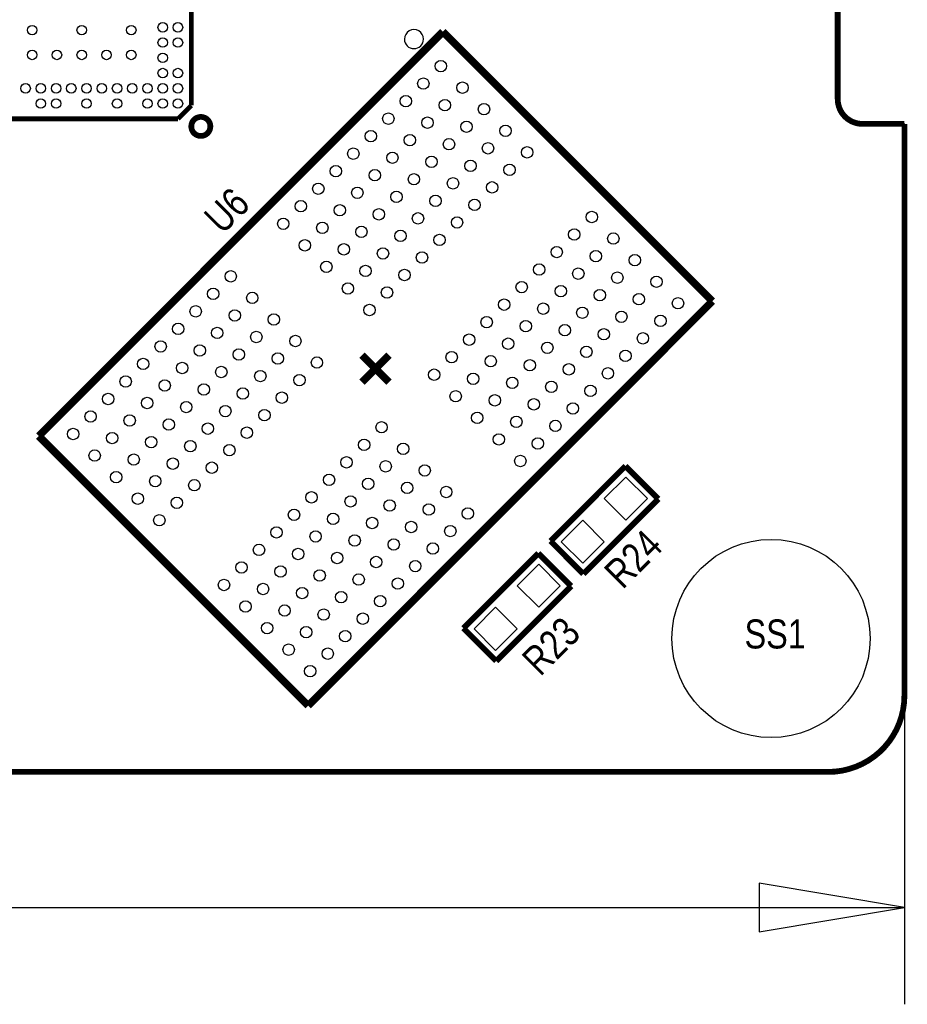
# Model space of a CAD drawing. Extents: x -5.8 to 69.7, y -6.1 to 39.1.
# Tile 3 of 5: x 46.4 to 69.7, y -6.1 to 19.7. Entities that reach past the tile are written whole.
import ezdxf
from ezdxf.enums import TextEntityAlignment as Align

# ---------------------------------------------------------------- set-up
doc = ezdxf.new("R2010")
doc.units = 0
for name, color, linetype in [('BG_DIMENSION', 21, 'CONTINUOUS'), ('BG_OUTLINE', 12, 'CONTINUOUS'), ('PG_SILKSCREEN_TOP', 253, 'CONTINUOUS'), ('PIN_TOP', 92, 'CONTINUOUS'), ('RD_SILKSCREEN_TOP', 254, 'CONTINUOUS')]:
    doc.layers.add(name, color=color, linetype=linetype)

msp = doc.modelspace()

# ---------------------------------------------------------------- linework, layer by layer
at = {"layer": 'BG_DIMENSION'}
for points in [[(69.599988, 4.802937), (69.599988, -6.096)], [(65.789988, -4.191), (69.599988, -3.556), (65.789988, -2.921), (65.789988, -4.191)], [(40.23995, -3.556), (69.599988, -3.556)]]:
    msp.add_lwpolyline(points, dxfattribs=at)
at = {"layer": 'BG_OUTLINE'}
msp.add_lwpolyline([(1.999996, 0), (67.599992, 0, 0.414214), (69.599988, 1.999996), (69.599988, 16.01216), (69.599988, 16.999941), (68.49999, 16.999941, -0.414205), (67.850004, 17.649927), (67.850004, 20.349921, -0.414213), (68.49999, 20.999933), (69.599988, 20.999933), (69.599988, 37.985725, 0.201524), (69.299963, 38.699897, 0.201524), (68.585791, 38.999922), (32.049999, 38.999922), (31.800013, 38.749935), (31.800013, 35.499929, -1), (30.799989, 35.499929), (30.799989, 38.749935), (30.550002, 38.999922), (1.014197, 38.999922, 0.198907)], format="xyb", dxfattribs=at)
at = {"layer": 'BG_OUTLINE', "const_width": 0.1524}
for points in [[(67.850004, 20.349921), (67.850004, 17.649927)], [(68.49999, 16.999941), (69.599988, 16.999941)], [(69.599988, 16.999941), (69.599988, 16.01216)]]:
    msp.add_lwpolyline(points, dxfattribs=at)
for points in [[(67.850004, 17.649927, 0.414205), (68.49999, 16.999941)], [(69.599988, 16.01216), (69.599988, 1.999996, -0.414214), (67.599992, 0), (1.999996, 0, -0.414214), (0, 1.999996), (0, 16.999941)]]:
    msp.add_lwpolyline(points, format="xyb", dxfattribs=at)
at = {"layer": 'PG_SILKSCREEN_TOP'}
for points, const_width in [([(50.884379, 31.534252), (50.884379, 17.482947)], 0.127), ([(46.881263, 8.811412), (57.488023, 19.418173)], 0.199898), ([(57.488023, 19.418173), (64.559053, 12.347143)], 0.199898), ([(50.884379, 17.482947), (50.533884, 17.132452)], 0.127), ([(50.533884, 17.132452), (35.3854, 17.132452)], 0.127), ([(64.559053, 12.347143), (53.952292, 1.740383)], 0.199898), ([(55.366539, 10.932897), (55.720158, 10.579278)], 0.199898), ([(55.720158, 10.579278), (56.073777, 10.932897)], 0.199898), ([(55.366539, 10.225659), (55.720158, 10.579278)], 0.199898), ([(55.720158, 10.579278), (56.073777, 10.225659)], 0.199898), ([(53.952292, 1.740383), (46.881263, 8.811412)], 0.199898), ([(60.312097, 6.056198), (62.278768, 8.022869)], 0.1524), ([(62.278768, 8.022869), (63.140869, 7.160768)], 0.1524), ([(63.140869, 7.160768), (61.174198, 5.194097)], 0.1524), ([(61.174198, 5.194097), (60.312097, 6.056198)], 0.1524), ([(58.026097, 3.770198), (59.992768, 5.736869)], 0.1524), ([(59.992768, 5.736869), (60.854869, 4.874768)], 0.1524), ([(60.854869, 4.874768), (58.888198, 2.908097)], 0.1524), ([(58.888198, 2.908097), (58.026097, 3.770198)], 0.1524)]:
    msp.add_lwpolyline(points, dxfattribs=dict(at, const_width=const_width))
msp.add_lwpolyline([(56.977788, 19.22366, 1), (56.477782, 19.223657, 1)], format="xyb", close=True, dxfattribs=at)
at = {"layer": 'PG_SILKSCREEN_TOP', "const_width": 0.150012}
msp.add_lwpolyline([(51.384886, 16.933342, 0.999992), (50.884887, 16.933367, 1.000008), (51.384886, 16.933342)], format="xyb", dxfattribs=at)
at = {"layer": 'PIN_TOP'}
for points in [[(62.28776, 6.604003), (61.722003, 7.16976), (62.28776, 7.735516), (62.853516, 7.16976)], [(61.15624, 5.472484), (60.590484, 6.03824), (61.15624, 6.603997), (61.721997, 6.03824)], [(60.00176, 4.318003), (59.436003, 4.88376), (60.00176, 5.449516), (60.567516, 4.88376)], [(58.87024, 3.186484), (58.304484, 3.75224), (58.87024, 4.317997), (59.435997, 3.75224)]]:
    msp.add_lwpolyline(points, close=True, dxfattribs=at)
for centre, radius in [((50.135079, 19.532752), 0.12446), ((50.533884, 19.532752), 0.12446), ((46.708695, 19.459042), 0.12446), ((48.0092, 19.459042), 0.12446), ((49.309579, 19.459042), 0.12446), ((50.135079, 19.133947), 0.12446), ((50.533884, 19.133947), 0.12446), ((46.708695, 18.808852), 0.12446), ((47.358884, 18.808852), 0.12446), ((48.0092, 18.808852), 0.12446), ((48.65939, 18.808852), 0.12446), ((49.309579, 18.808852), 0.12446), ((50.135079, 18.732652), 0.12446), ((57.434912, 18.516549), 0.14986), ((50.135079, 18.333847), 0.12446), ((50.533884, 18.333847), 0.12446), ((56.975273, 18.056911), 0.14986), ((58.000646, 17.95079), 0.14986), ((46.536, 17.932552), 0.12446), ((46.934679, 17.932552), 0.12446), ((47.3361, 17.932552), 0.12446), ((47.734779, 17.932552), 0.12446), ((48.1362, 17.932552), 0.12446), ((48.534879, 17.932552), 0.12446), ((48.9363, 17.932552), 0.12446), ((49.334979, 17.932552), 0.12446), ((49.733784, 17.932552), 0.12446), ((50.135079, 17.932552), 0.12446), ((50.533884, 17.932552), 0.12446), ((46.934679, 17.533747), 0.12446), ((47.3361, 17.533747), 0.12446), ((48.1362, 17.533747), 0.12446), ((48.9363, 17.533747), 0.12446), ((49.733784, 17.533747), 0.12446), ((50.135079, 17.533747), 0.12446), ((50.533884, 17.533747), 0.12446), ((56.51566, 17.597323), 0.14986), ((57.541033, 17.491177), 0.14986), ((58.566202, 17.385259), 0.14986), ((56.056047, 17.137685), 0.14986), ((57.08142, 17.031564), 0.14986), ((58.106564, 16.92562), 0.14986), ((55.596434, 16.678072), 0.14986), ((59.131962, 16.819499), 0.14986), ((56.621782, 16.571925), 0.14986), ((57.646951, 16.466007), 0.14986), ((55.136796, 16.218459), 0.14986), ((58.672324, 16.359861), 0.14986), ((59.697722, 16.253739), 0.14986), ((56.162194, 16.112312), 0.14986), ((57.187338, 16.006394), 0.14986), ((58.212711, 15.900248), 0.14986), ((54.677234, 15.758897), 0.14986), ((55.702556, 15.652699), 0.14986), ((59.238083, 15.794101), 0.14986), ((56.727725, 15.546781), 0.14986), ((57.753098, 15.440635), 0.14986), ((54.217646, 15.299284), 0.14986), ((55.242993, 15.193137), 0.14986), ((58.77847, 15.334513), 0.14986), ((53.758008, 14.839645), 0.14986), ((56.268087, 15.087143), 0.14986), ((57.293485, 14.981022), 0.14986), ((58.318857, 14.874875), 0.14986), ((54.78338, 14.733524), 0.14986), ((55.80855, 14.627606), 0.14986), ((53.298395, 14.380058), 0.14986), ((56.833846, 14.521383), 0.14986), ((57.859244, 14.415262), 0.14986), ((61.394619, 14.556842), 0.14986), ((54.323767, 14.273911), 0.14986), ((55.348937, 14.167993), 0.14986), ((56.374309, 14.061846), 0.14986), ((60.934981, 14.097203), 0.14986), ((53.864154, 13.814298), 0.14986), ((57.399606, 13.955649), 0.14986), ((61.960379, 13.991082), 0.14986), ((54.889298, 13.708355), 0.14986), ((55.914696, 13.602233), 0.14986), ((60.475393, 13.63759), 0.14986), ((56.940044, 13.496087), 0.14986), ((61.500741, 13.531444), 0.14986), ((62.526139, 13.425322), 0.14986), ((54.429685, 13.248742), 0.14986), ((55.455058, 13.142595), 0.14986), ((56.480456, 13.036474), 0.14986), ((60.015755, 13.177977), 0.14986), ((61.041128, 13.071831), 0.14986), ((51.919378, 13.001041), 0.14986), ((62.0665, 12.965684), 0.14986), ((63.09167, 12.859766), 0.14986), ((51.45979, 12.541428), 0.14986), ((54.995445, 12.682982), 0.14986), ((56.020818, 12.576835), 0.14986), ((59.556142, 12.718364), 0.14986), ((60.581515, 12.612218), 0.14986), ((52.485138, 12.435281), 0.14986), ((59.096529, 12.258726), 0.14986), ((61.606887, 12.506071), 0.14986), ((62.632057, 12.400153), 0.14986), ((63.657429, 12.294032), 0.14986), ((51.000152, 12.081789), 0.14986), ((55.561205, 12.117248), 0.14986), ((60.121902, 12.152605), 0.14986), ((61.147274, 12.046458), 0.14986), ((52.025525, 11.975668), 0.14986), ((53.050694, 11.86975), 0.14986), ((58.636967, 11.799164), 0.14986), ((62.172444, 11.94054), 0.14986), ((63.197791, 11.834393), 0.14986), ((50.540539, 11.622202), 0.14986), ((51.565912, 11.516055), 0.14986), ((59.662263, 11.692966), 0.14986), ((60.687661, 11.586845), 0.14986), ((61.712805, 11.480902), 0.14986), ((52.591081, 11.410137), 0.14986), ((53.616454, 11.303991), 0.14986), ((58.177354, 11.339576), 0.14986), ((59.202726, 11.233429), 0.14986), ((62.738203, 11.37478), 0.14986), ((50.080977, 11.16264), 0.14986), ((51.106299, 11.056442), 0.14986), ((60.228023, 11.127207), 0.14986), ((61.253192, 11.021314), 0.14986), ((49.621364, 10.703001), 0.14986), ((52.131443, 10.950499), 0.14986), ((53.156841, 10.844378), 0.14986), ((54.182188, 10.738231), 0.14986), ((57.717715, 10.879938), 0.14986), ((58.743113, 10.773816), 0.14986), ((62.278565, 10.915167), 0.14986), ((50.646736, 10.59688), 0.14986), ((51.67183, 10.490886), 0.14986), ((59.768486, 10.66767), 0.14986), ((60.793579, 10.561676), 0.14986), ((61.818952, 10.455554), 0.14986), ((49.161751, 10.243388), 0.14986), ((52.697202, 10.384739), 0.14986), ((53.7226, 10.278618), 0.14986), ((57.258128, 10.420325), 0.14986), ((58.283475, 10.314178), 0.14986), ((59.308873, 10.208057), 0.14986), ((50.187123, 10.137242), 0.14986), ((51.212293, 10.031349), 0.14986), ((52.237589, 9.925126), 0.14986), ((60.334017, 10.102113), 0.14986), ((61.359339, 9.995916), 0.14986), ((48.702112, 9.783775), 0.14986), ((49.72751, 9.677654), 0.14986), ((53.262962, 9.81898), 0.14986), ((57.823862, 9.854565), 0.14986), ((58.849235, 9.748418), 0.14986), ((50.752654, 9.571711), 0.14986), ((51.778052, 9.465589), 0.14986), ((59.874404, 9.6425), 0.14986), ((60.899777, 9.536354), 0.14986), ((48.242525, 9.324162), 0.14986), ((49.267872, 9.218016), 0.14986), ((52.803349, 9.359392), 0.14986), ((58.389622, 9.288805), 0.14986), ((59.414791, 9.182887), 0.14986), ((50.293041, 9.112098), 0.14986), ((51.318414, 9.005951), 0.14986), ((52.343787, 8.89983), 0.14986), ((55.879111, 9.041308), 0.14986), ((60.440164, 9.076766), 0.14986), ((47.782886, 8.864524), 0.14986), ((48.808259, 8.758403), 0.14986), ((49.833428, 8.652485), 0.14986), ((58.955178, 8.723274), 0.14986), ((50.858801, 8.546338), 0.14986), ((51.884174, 8.440191), 0.14986), ((55.419498, 8.58172), 0.14986), ((56.444871, 8.475574), 0.14986), ((59.980525, 8.617128), 0.14986), ((48.348646, 8.29879), 0.14986), ((49.373815, 8.192872), 0.14986), ((54.95986, 8.122082), 0.14986), ((59.520938, 8.157515), 0.14986), ((50.399188, 8.086725), 0.14986), ((51.424561, 7.980578), 0.14986), ((55.985258, 8.015961), 0.14986), ((57.01063, 7.909814), 0.14986), ((48.914177, 7.733233), 0.14986), ((49.939575, 7.627112), 0.14986), ((54.500272, 7.662469), 0.14986), ((50.964922, 7.520965), 0.14986), ((55.525619, 7.556322), 0.14986), ((56.551017, 7.450201), 0.14986), ((57.576161, 7.344258), 0.14986), ((49.479937, 7.167474), 0.14986), ((54.04071, 7.202907), 0.14986), ((55.066006, 7.096709), 0.14986), ((50.505335, 7.061352), 0.14986), ((56.091379, 6.990563), 0.14986), ((57.116548, 6.884645), 0.14986), ((50.045696, 6.601714), 0.14986), ((53.581071, 6.743294), 0.14986), ((54.606469, 6.637172), 0.14986), ((58.141921, 6.778498), 0.14986), ((55.631766, 6.53095), 0.14986), ((56.656935, 6.425032), 0.14986), ((57.682308, 6.31891), 0.14986), ((53.121458, 6.283681), 0.14986), ((54.146831, 6.177534), 0.14986), ((55.172229, 6.071413), 0.14986), ((52.661845, 5.824042), 0.14986), ((56.197322, 5.965419), 0.14986), ((57.222669, 5.859272), 0.14986), ((66.099995, 3.499993), 2.599995), ((53.687218, 5.717921), 0.14986), ((54.712591, 5.611774), 0.14986), ((52.202232, 5.364455), 0.14986), ((55.73776, 5.505856), 0.14986), ((56.763082, 5.399659), 0.14986), ((53.227605, 5.258308), 0.14986), ((54.252978, 5.152161), 0.14986), ((55.278122, 5.046243), 0.14986), ((51.742594, 4.904816), 0.14986), ((52.767992, 4.798695), 0.14986), ((56.30352, 4.940097), 0.14986), ((53.793365, 4.692548), 0.14986), ((54.818534, 4.58663), 0.14986), ((52.308354, 4.339057), 0.14986), ((55.843881, 4.480484), 0.14986), ((53.333752, 4.232935), 0.14986), ((54.358896, 4.126992), 0.14986), ((55.384268, 4.020871), 0.14986), ((52.874113, 3.773297), 0.14986), ((53.899283, 3.667379), 0.14986), ((54.924655, 3.561232), 0.14986), ((53.43967, 3.207766), 0.14986), ((54.465042, 3.101645), 0.14986), ((54.005404, 2.642006), 0.14986)]:
    msp.add_circle(centre, radius, dxfattribs=at)

# ---------------------------------------------------------------- texts
at = {"layer": 'RD_SILKSCREEN_TOP', "width": 0.833333}
for s, p in [('U6', (52.085418, 14.462582)), ('R24', (62.753418, 5.318582)), ('R23', (60.594418, 3.032582))]:
    msp.add_text(s, height=0.762, rotation=45, dxfattribs=at).set_placement(p, align=Align.CENTER)
msp.add_text('SS1', height=0.762, dxfattribs=at).set_placement((65.405, 3.2385))

doc.saveas('drawing.dxf')
